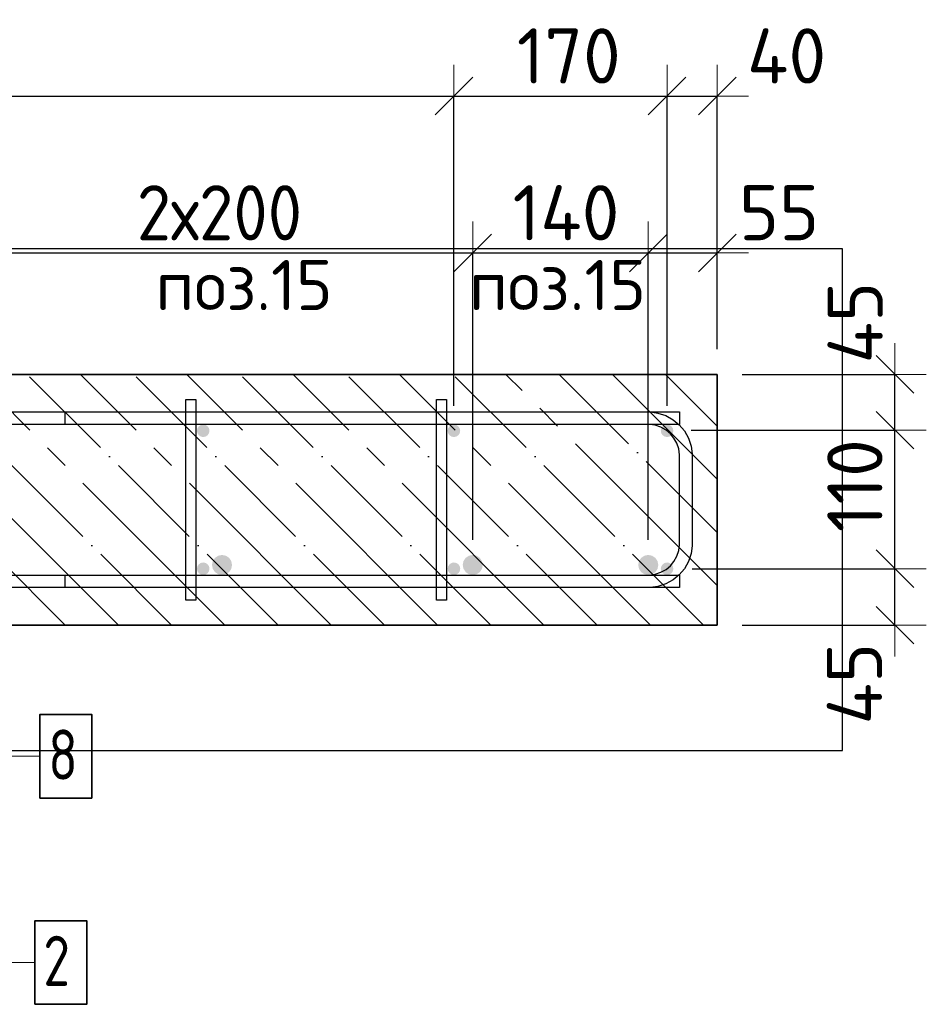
# Model space of a CAD drawing. Header units: millimetres. Extents: x -2995 to 60896, y -2809 to 57831.
# Tile 95 of 169: x 43888 to 44611, y 20949 to 21735. Entities that reach past the tile are written whole.
import ezdxf

# ---------------------------------------------------------------- set-up
doc = ezdxf.new("R2010")
doc.units = ezdxf.units.MM
doc.header["$PDMODE"] = 65
doc.linetypes.add('______11', pattern=[100, 80, -10, 0, -10])
doc.linetypes.add('______5', pattern=[220, 160, -20, 20, -20])
for name, color, linetype, lineweight in [('Standard', 7, 'Continuous', 25), ('Арм.стержн. Арматура края', 96, 'Continuous', 35), ('Арм.стержн. вертикальными 1', 22, 'Continuous', 35), ('Арм.стержн.горизонт. 1', 180, 'Continuous', 35), ('Размерная линия_ общее', 7, 'Continuous', 13)]:
    doc.layers.add(name, color=color, linetype=linetype, lineweight=lineweight)
doc.layers.add('Арм.стержн. вертикальными 2', color=7, linetype='Continuous', lineweight=35, true_color=0x006e00)
doc.layers.add('Арм.стержн.Стяжки', color=7, linetype='Continuous', lineweight=35, true_color=0x501e0f)
doc.styles.add('ISOCPEUR', font='ISOCPEUR')
doc.dimstyles.new('DIMSTYLE_3', dxfattribs={"dimtxt": 44, "dimasz": 50, "dimexe": 0, "dimexo": 0, "dimgap": 22, "dimtad": 2, "dimdec": 0, "dimrnd": 5, "dimzin": 12, "dimdsep": 46, "dimtxsty": 'ISOCPEUR', "dimblk1": 'ALL_ML_STRICH', "dimblk2": 'ALL_ML_STRICH', "dimsah": 1, "dimcen": 0, "dimclrd": 7, "dimclre": 256, "dimclrt": 7, "dimadec": 0, "dimazin": 0, "dimtfac": 1, "dimtdec": 0, "dimtix": 1, "dimtmove": 2, "dimatfit": 3, "dimfxl": 0, "dimtvp": 1.2, "dimtzin": 0, "dimlwd": 0, "dimlwe": -3, "dimarcsym": 0})
doc.dimstyles.new('DIMSTYLE_5', dxfattribs={"dimtxt": 44, "dimasz": 50, "dimexe": 0, "dimexo": 0, "dimgap": 22, "dimtad": 2, "dimdec": 0, "dimrnd": 5, "dimzin": 12, "dimdsep": 46, "dimtxsty": 'ISOCPEUR', "dimblk1": 'ALL_ML_STRICH', "dimblk2": 'ALL_ML_STRICH', "dimsah": 1, "dimcen": 0, "dimclrd": 7, "dimclre": 256, "dimclrt": 7, "dimadec": 0, "dimazin": 0, "dimtfac": 1, "dimtdec": 0, "dimtix": 1, "dimtmove": 2, "dimatfit": 3, "dimfxl": 0, "dimtzin": 0, "dimlwd": 0, "dimlwe": -3, "dimarcsym": 0})

# ---------------------------------------------------------------- blocks, each defined once
blk = doc.blocks.new('ALL_ML_STRICH')
at = {"color": 0, "linetype": 'ByBlock', "lineweight": -2}
for p, q in [((0, -0.5), (0, 0.5)), ((-0.3, -0.3), (0.3, 0.3)), ((-1, 0), (0.5, 0))]:
    blk.add_line(p, q, dxfattribs=at)
blk = doc.blocks.new('*D184')
at = {"layer": 'DEFPOINTS', "color": 7, "linetype": 'Continuous', "lineweight": 13, "transparency": 33554687}
for p in [(44404.04, 21296.79), (44444.04, 21251.79), (44585.83, 21251.79)]:
    blk.add_point(p, dxfattribs=at)
at = {"layer": 'Размерная линия_ общее', "color": 253, "linetype": 'Continuous', "lineweight": -2, "true_color": 0xa0a0a0, "transparency": 33554687}
for p, q in [((44424.04, 21296.79), (44585.83, 21296.79)), ((44464.04, 21251.79), (44585.83, 21251.79))]:
    blk.add_line(p, q, dxfattribs=at)
at = {"layer": 'Размерная линия_ общее', "color": 7, "linetype": 'Continuous', "lineweight": -2, "transparency": 33554687}
blk.add_line((44585.83, 21251.79), (44585.83, 21296.79), dxfattribs=at)
at = {"layer": 'Размерная линия_ общее', "color": 7, "linetype": 'Continuous', "lineweight": 13, "transparency": 33554687, "xscale": 50, "yscale": 50, "zscale": 50}
for p, rotation in [((44585.83, 21296.79), 90), ((44585.83, 21251.79), 270)]:
    blk.add_blockref('ALL_ML_STRICH', p, dxfattribs=dict(at, rotation=rotation))
at = {"layer": 'Размерная линия_ общее', "color": 7, "linetype": 'Continuous', "lineweight": 13, "transparency": 33554687, "insert": (44553.52, 21205.11), "char_height": 44, "width": 88, "attachment_point": 5, "rotation": 90, "style": 'ISOCPEUR'}
blk.add_mtext('\\A1;{45}', dxfattribs=at)
blk = doc.blocks.new('*D185')
at = {"layer": 'DEFPOINTS', "color": 7, "linetype": 'Continuous', "lineweight": 13, "transparency": 33554687}
for p in [(44403.3, 21407.3), (44404.04, 21296.79), (44585.83, 21296.79)]:
    blk.add_point(p, dxfattribs=at)
at = {"layer": 'Размерная линия_ общее', "color": 253, "linetype": 'Continuous', "lineweight": -2, "true_color": 0xa0a0a0, "transparency": 33554687}
for p, q in [((44423.3, 21407.3), (44585.83, 21407.3)), ((44424.04, 21296.79), (44585.83, 21296.79))]:
    blk.add_line(p, q, dxfattribs=at)
at = {"layer": 'Размерная линия_ общее', "color": 7, "linetype": 'Continuous', "lineweight": -2, "transparency": 33554687}
blk.add_line((44585.83, 21296.79), (44585.83, 21407.3), dxfattribs=at)
at = {"layer": 'Размерная линия_ общее', "color": 7, "linetype": 'Continuous', "lineweight": 13, "transparency": 33554687, "xscale": 50, "yscale": 50, "zscale": 50}
for p, rotation in [((44585.83, 21407.3), 90), ((44585.83, 21296.79), 270)]:
    blk.add_blockref('ALL_ML_STRICH', p, dxfattribs=dict(at, rotation=rotation))
at = {"layer": 'Размерная линия_ общее', "color": 7, "linetype": 'Continuous', "lineweight": 13, "transparency": 33554687, "insert": (44553.83, 21363.04), "char_height": 44, "width": 132, "attachment_point": 5, "rotation": 90, "style": 'ISOCPEUR'}
blk.add_mtext('\\A1;{110}', dxfattribs=at)
blk = doc.blocks.new('*D186')
at = {"layer": 'DEFPOINTS', "color": 7, "linetype": 'Continuous', "lineweight": 13, "transparency": 33554687}
for p in [(44444.04, 21451.79), (44403.3, 21407.3), (44585.83, 21407.3)]:
    blk.add_point(p, dxfattribs=at)
at = {"layer": 'Размерная линия_ общее', "color": 253, "linetype": 'Continuous', "lineweight": -2, "true_color": 0xa0a0a0, "transparency": 33554687}
for p, q in [((44464.04, 21451.79), (44585.83, 21451.79)), ((44423.3, 21407.3), (44585.83, 21407.3))]:
    blk.add_line(p, q, dxfattribs=at)
at = {"layer": 'Размерная линия_ общее', "color": 7, "linetype": 'Continuous', "lineweight": -2, "transparency": 33554687}
blk.add_line((44585.83, 21407.3), (44585.83, 21451.79), dxfattribs=at)
at = {"layer": 'Размерная линия_ общее', "color": 7, "linetype": 'Continuous', "lineweight": 13, "transparency": 33554687, "xscale": 50, "yscale": 50, "zscale": 50}
for p, rotation in [((44585.83, 21451.79), 90), ((44585.83, 21407.3), 270)]:
    blk.add_blockref('ALL_ML_STRICH', p, dxfattribs=dict(at, rotation=rotation))
at = {"layer": 'Размерная линия_ общее', "color": 7, "linetype": 'Continuous', "lineweight": 13, "transparency": 33554687, "insert": (44554.07, 21493.01), "char_height": 44, "width": 88, "attachment_point": 5, "rotation": 90, "style": 'ISOCPEUR'}
blk.add_mtext('\\A1;{45}', dxfattribs=at)
blk = doc.blocks.new('*D192')
at = {"layer": 'DEFPOINTS', "color": 7, "linetype": 'Continuous', "lineweight": 13, "transparency": 33554687}
for p in [(43849.04, 21548.64), (43849.04, 21299.79), (44249.04, 21299.79)]:
    blk.add_point(p, dxfattribs=at)
at = {"layer": 'Размерная линия_ общее', "color": 253, "linetype": 'Continuous', "lineweight": -2, "true_color": 0xa0a0a0, "transparency": 33554687}
for p, q in [((43849.04, 21319.79), (43849.04, 21548.64)), ((44249.04, 21319.79), (44249.04, 21548.64))]:
    blk.add_line(p, q, dxfattribs=at)
at = {"layer": 'Размерная линия_ общее', "color": 7, "linetype": 'Continuous', "lineweight": -2, "transparency": 33554687}
blk.add_line((43849.04, 21548.64), (44249.04, 21548.64), dxfattribs=at)
at = {"layer": 'Размерная линия_ общее', "color": 7, "linetype": 'Continuous', "lineweight": 13, "transparency": 33554687, "xscale": 50, "yscale": 50, "zscale": 50, "rotation": 180}
blk.add_blockref('ALL_ML_STRICH', (43849.04, 21548.64), dxfattribs=at)
at = {"layer": 'Размерная линия_ общее', "color": 7, "linetype": 'Continuous', "lineweight": 13, "transparency": 33554687, "xscale": 50, "yscale": 50, "zscale": 50}
blk.add_blockref('ALL_ML_STRICH', (44249.04, 21548.64), dxfattribs=at)
at = {"layer": 'Размерная линия_ общее', "color": 7, "linetype": 'Continuous', "lineweight": 13, "transparency": 33554687, "insert": (43981.04, 21602.64), "char_height": 44, "width": 2.2, "attachment_point": 1, "line_spacing_factor": 0.60241, "style": 'ISOCPEUR'}
blk.add_mtext('\\W0.91;2х200', dxfattribs=at)
blk = doc.blocks.new('*D193')
at = {"layer": 'DEFPOINTS', "color": 7, "linetype": 'Continuous', "lineweight": 13, "transparency": 33554687}
for p in [(44249.04, 21548.64), (44249.04, 21299.79), (44389.04, 21299.79)]:
    blk.add_point(p, dxfattribs=at)
at = {"layer": 'Размерная линия_ общее', "color": 253, "linetype": 'Continuous', "lineweight": -2, "true_color": 0xa0a0a0, "transparency": 33554687}
for p, q in [((44249.04, 21319.79), (44249.04, 21548.64)), ((44389.04, 21319.79), (44389.04, 21548.64))]:
    blk.add_line(p, q, dxfattribs=at)
at = {"layer": 'Размерная линия_ общее', "color": 7, "linetype": 'Continuous', "lineweight": -2, "transparency": 33554687}
blk.add_line((44249.04, 21548.64), (44389.04, 21548.64), dxfattribs=at)
at = {"layer": 'Размерная линия_ общее', "color": 7, "linetype": 'Continuous', "lineweight": 13, "transparency": 33554687, "xscale": 50, "yscale": 50, "zscale": 50, "rotation": 180}
blk.add_blockref('ALL_ML_STRICH', (44249.04, 21548.64), dxfattribs=at)
at = {"layer": 'Размерная линия_ общее', "color": 7, "linetype": 'Continuous', "lineweight": 13, "transparency": 33554687, "xscale": 50, "yscale": 50, "zscale": 50}
blk.add_blockref('ALL_ML_STRICH', (44389.04, 21548.64), dxfattribs=at)
at = {"layer": 'Размерная линия_ общее', "color": 7, "linetype": 'Continuous', "lineweight": 13, "transparency": 33554687, "insert": (44323.44, 21580.64), "char_height": 44, "width": 132, "attachment_point": 5, "style": 'ISOCPEUR'}
blk.add_mtext('\\A1;{140}', dxfattribs=at)
blk = doc.blocks.new('*D194')
at = {"layer": 'DEFPOINTS', "color": 7, "linetype": 'Continuous', "lineweight": 13, "transparency": 33554687}
for p in [(44389.04, 21548.64), (44444.04, 21451.79), (44389.04, 21299.79)]:
    blk.add_point(p, dxfattribs=at)
at = {"layer": 'Размерная линия_ общее', "color": 253, "linetype": 'Continuous', "lineweight": -2, "true_color": 0xa0a0a0, "transparency": 33554687}
for p, q in [((44389.04, 21319.79), (44389.04, 21548.64)), ((44444.04, 21471.79), (44444.04, 21548.64))]:
    blk.add_line(p, q, dxfattribs=at)
at = {"layer": 'Размерная линия_ общее', "color": 7, "linetype": 'Continuous', "lineweight": -2, "transparency": 33554687}
blk.add_line((44389.04, 21548.64), (44444.04, 21548.64), dxfattribs=at)
at = {"layer": 'Размерная линия_ общее', "color": 7, "linetype": 'Continuous', "lineweight": 13, "transparency": 33554687, "xscale": 50, "yscale": 50, "zscale": 50, "rotation": 180}
blk.add_blockref('ALL_ML_STRICH', (44389.04, 21548.64), dxfattribs=at)
at = {"layer": 'Размерная линия_ общее', "color": 7, "linetype": 'Continuous', "lineweight": 13, "transparency": 33554687, "xscale": 50, "yscale": 50, "zscale": 50}
blk.add_blockref('ALL_ML_STRICH', (44444.04, 21548.64), dxfattribs=at)
at = {"layer": 'Размерная линия_ общее', "color": 7, "linetype": 'Continuous', "lineweight": 13, "transparency": 33554687, "insert": (44493.43, 21580.71), "char_height": 44, "width": 88, "attachment_point": 5, "style": 'ISOCPEUR'}
blk.add_mtext('\\A1;{55}', dxfattribs=at)
blk = doc.blocks.new('*D379')
at = {"layer": 'DEFPOINTS', "color": 7, "linetype": 'Continuous', "lineweight": 13, "transparency": 33554687}
for p in [(43034.04, 21673.73), (43034.04, 21406.79), (44234.04, 21406.79)]:
    blk.add_point(p, dxfattribs=at)
at = {"layer": 'Размерная линия_ общее', "color": 253, "linetype": 'Continuous', "lineweight": -2, "true_color": 0xa0a0a0, "transparency": 33554687}
for p, q in [((43034.04, 21426.79), (43034.04, 21673.73)), ((44234.04, 21426.79), (44234.04, 21673.73))]:
    blk.add_line(p, q, dxfattribs=at)
at = {"layer": 'Размерная линия_ общее', "color": 7, "linetype": 'Continuous', "lineweight": -2, "transparency": 33554687}
blk.add_line((43034.04, 21673.73), (44234.04, 21673.73), dxfattribs=at)
at = {"layer": 'Размерная линия_ общее', "color": 7, "linetype": 'Continuous', "lineweight": 13, "transparency": 33554687, "xscale": 50, "yscale": 50, "zscale": 50, "rotation": 180}
blk.add_blockref('ALL_ML_STRICH', (43034.04, 21673.73), dxfattribs=at)
at = {"layer": 'Размерная линия_ общее', "color": 7, "linetype": 'Continuous', "lineweight": 13, "transparency": 33554687, "xscale": 50, "yscale": 50, "zscale": 50}
blk.add_blockref('ALL_ML_STRICH', (44234.04, 21673.73), dxfattribs=at)
at = {"layer": 'Размерная линия_ общее', "color": 7, "linetype": 'Continuous', "lineweight": 13, "transparency": 33554687, "insert": (43500.04, 21727.73), "char_height": 44, "width": 2.2, "attachment_point": 1, "line_spacing_factor": 0.60241, "style": 'ISOCPEUR'}
blk.add_mtext('\\W0.91;6х200=1200', dxfattribs=at)
blk = doc.blocks.new('*D380')
at = {"layer": 'DEFPOINTS', "color": 7, "linetype": 'Continuous', "lineweight": 13, "transparency": 33554687}
for p in [(44234.04, 21673.73), (44234.04, 21406.79), (44404.04, 21406.79)]:
    blk.add_point(p, dxfattribs=at)
at = {"layer": 'Размерная линия_ общее', "color": 253, "linetype": 'Continuous', "lineweight": -2, "true_color": 0xa0a0a0, "transparency": 33554687}
for p, q in [((44234.04, 21426.79), (44234.04, 21673.73)), ((44404.04, 21426.79), (44404.04, 21673.73))]:
    blk.add_line(p, q, dxfattribs=at)
at = {"layer": 'Размерная линия_ общее', "color": 7, "linetype": 'Continuous', "lineweight": -2, "transparency": 33554687}
blk.add_line((44234.04, 21673.73), (44404.04, 21673.73), dxfattribs=at)
at = {"layer": 'Размерная линия_ общее', "color": 7, "linetype": 'Continuous', "lineweight": 13, "transparency": 33554687, "xscale": 50, "yscale": 50, "zscale": 50, "rotation": 180}
blk.add_blockref('ALL_ML_STRICH', (44234.04, 21673.73), dxfattribs=at)
at = {"layer": 'Размерная линия_ общее', "color": 7, "linetype": 'Continuous', "lineweight": 13, "transparency": 33554687, "xscale": 50, "yscale": 50, "zscale": 50}
blk.add_blockref('ALL_ML_STRICH', (44404.04, 21673.73), dxfattribs=at)
at = {"layer": 'Размерная линия_ общее', "color": 7, "linetype": 'Continuous', "lineweight": 13, "transparency": 33554687, "insert": (44325.64, 21705.73), "char_height": 44, "width": 132, "attachment_point": 5, "style": 'ISOCPEUR'}
blk.add_mtext('\\A1;{170}', dxfattribs=at)
blk = doc.blocks.new('*D381')
at = {"layer": 'DEFPOINTS', "color": 7, "linetype": 'Continuous', "lineweight": 13, "transparency": 33554687}
for p in [(44404.04, 21673.73), (44444.04, 21451.79), (44404.04, 21406.79)]:
    blk.add_point(p, dxfattribs=at)
at = {"layer": 'Размерная линия_ общее', "color": 253, "linetype": 'Continuous', "lineweight": -2, "true_color": 0xa0a0a0, "transparency": 33554687}
for p, q in [((44404.04, 21426.79), (44404.04, 21673.73)), ((44444.04, 21471.79), (44444.04, 21673.73))]:
    blk.add_line(p, q, dxfattribs=at)
at = {"layer": 'Размерная линия_ общее', "color": 7, "linetype": 'Continuous', "lineweight": -2, "transparency": 33554687}
blk.add_line((44404.04, 21673.73), (44444.04, 21673.73), dxfattribs=at)
at = {"layer": 'Размерная линия_ общее', "color": 7, "linetype": 'Continuous', "lineweight": 13, "transparency": 33554687, "xscale": 50, "yscale": 50, "zscale": 50, "rotation": 180}
blk.add_blockref('ALL_ML_STRICH', (44404.04, 21673.73), dxfattribs=at)
at = {"layer": 'Размерная линия_ общее', "color": 7, "linetype": 'Continuous', "lineweight": 13, "transparency": 33554687, "xscale": 50, "yscale": 50, "zscale": 50}
blk.add_blockref('ALL_ML_STRICH', (44444.04, 21673.73), dxfattribs=at)
at = {"layer": 'Размерная линия_ общее', "color": 7, "linetype": 'Continuous', "lineweight": 13, "transparency": 33554687, "insert": (44499.39, 21705.72), "char_height": 44, "width": 88, "attachment_point": 5, "style": 'ISOCPEUR'}
blk.add_mtext('\\A1;{40}', dxfattribs=at)

msp = doc.modelspace()

# ---------------------------------------------------------------- hatches: boundary and pattern name
at = {"layer": 'Арм.стержн. вертикальными 1', "linetype": 'Continuous', "lineweight": 50, "transparency": 33554687}
for points in [[(44034.04, 21401.79), (44035.96, 21402.17), (44037.58, 21403.25), (44038.66, 21404.87), (44039.04, 21406.79), (44038.66, 21408.7), (44037.58, 21410.32), (44035.96, 21411.41), (44034.04, 21411.79), (44032.13, 21411.41), (44030.51, 21410.32), (44029.42, 21408.7), (44029.04, 21406.79), (44029.42, 21404.87), (44030.51, 21403.25), (44032.13, 21402.17)], [(44234.04, 21401.79), (44235.96, 21402.17), (44237.58, 21403.25), (44238.66, 21404.87), (44239.04, 21406.79), (44238.66, 21408.7), (44237.58, 21410.32), (44235.96, 21411.41), (44234.04, 21411.79), (44232.13, 21411.41), (44230.51, 21410.32), (44229.42, 21408.7), (44229.04, 21406.79), (44229.42, 21404.87), (44230.51, 21403.25), (44232.13, 21402.17)], [(44404.04, 21401.79), (44405.96, 21402.17), (44407.58, 21403.25), (44408.66, 21404.87), (44409.04, 21406.79), (44408.66, 21408.7), (44407.58, 21410.32), (44405.96, 21411.41), (44404.04, 21411.79), (44402.13, 21411.41), (44400.51, 21410.32), (44399.42, 21408.7), (44399.04, 21406.79), (44399.42, 21404.87), (44400.51, 21403.25), (44402.13, 21402.17)], [(44034.04, 21291.79), (44035.96, 21292.17), (44037.58, 21293.25), (44038.66, 21294.87), (44039.04, 21296.79), (44038.66, 21298.7), (44037.58, 21300.32), (44035.96, 21301.41), (44034.04, 21301.79), (44032.13, 21301.41), (44030.51, 21300.32), (44029.42, 21298.7), (44029.04, 21296.79), (44029.42, 21294.87), (44030.51, 21293.25), (44032.13, 21292.17)], [(44234.04, 21291.79), (44235.96, 21292.17), (44237.58, 21293.25), (44238.66, 21294.87), (44239.04, 21296.79), (44238.66, 21298.7), (44237.58, 21300.32), (44235.96, 21301.41), (44234.04, 21301.79), (44232.13, 21301.41), (44230.51, 21300.32), (44229.42, 21298.7), (44229.04, 21296.79), (44229.42, 21294.87), (44230.51, 21293.25), (44232.13, 21292.17)], [(44404.04, 21291.79), (44405.96, 21292.17), (44407.58, 21293.25), (44408.66, 21294.87), (44409.04, 21296.79), (44408.66, 21298.7), (44407.58, 21300.32), (44405.96, 21301.41), (44404.04, 21301.79), (44402.13, 21301.41), (44400.51, 21300.32), (44399.42, 21298.7), (44399.04, 21296.79), (44399.42, 21294.87), (44400.51, 21293.25), (44402.13, 21292.17)]]:
    msp.add_hatch(color=4, dxfattribs=at).paths.add_polyline_path(points)
at = {"layer": 'Арм.стержн. вертикальными 2', "linetype": 'Continuous', "lineweight": 50, "transparency": 33554687}
for points in [[(44049.04, 21291.79), (44052.1, 21292.4), (44054.7, 21294.13), (44056.43, 21296.73), (44057.04, 21299.79), (44056.43, 21302.85), (44054.7, 21305.44), (44052.1, 21307.18), (44049.04, 21307.79), (44045.98, 21307.18), (44043.39, 21305.44), (44041.65, 21302.85), (44041.04, 21299.79), (44041.65, 21296.73), (44043.39, 21294.13), (44045.98, 21292.4)], [(44249.04, 21291.79), (44252.1, 21292.4), (44254.7, 21294.13), (44256.43, 21296.73), (44257.04, 21299.79), (44256.43, 21302.85), (44254.7, 21305.44), (44252.1, 21307.18), (44249.04, 21307.79), (44245.98, 21307.18), (44243.39, 21305.44), (44241.65, 21302.85), (44241.04, 21299.79), (44241.65, 21296.73), (44243.39, 21294.13), (44245.98, 21292.4)], [(44389.04, 21291.79), (44392.1, 21292.4), (44394.7, 21294.13), (44396.43, 21296.73), (44397.04, 21299.79), (44396.43, 21302.85), (44394.7, 21305.44), (44392.1, 21307.18), (44389.04, 21307.79), (44385.98, 21307.18), (44383.39, 21305.44), (44381.65, 21302.85), (44381.04, 21299.79), (44381.65, 21296.73), (44383.39, 21294.13), (44385.98, 21292.4)]]:
    msp.add_hatch(color=7, dxfattribs=at).paths.add_polyline_path(points)

# ---------------------------------------------------------------- linework, layer by layer
at = {"layer": 'Standard', "color": 7, "linetype": 'Continuous', "lineweight": 25, "transparency": 33554687}
msp.add_lwpolyline([(42894.04, 21551.79), (42894.04, 21151.79), (44544.04, 21151.79), (44544.04, 21551.79), (42894.04, 21551.79)], dxfattribs=at)
at = {"layer": 'Арм.стержн. Арматура края', "color": 4, "linetype": 'Continuous', "lineweight": 25, "transparency": 33554687}
msp.add_lwpolyline([(43924.04, 21421.79), (44390.7, 21421.79), (44396.8, 21420.94), (44403.15, 21418.85), (44408.99, 21415.57), (44413.81, 21411.55), (44417.83, 21406.74), (44421.1, 21400.89), (44423.19, 21394.54), (44424.04, 21388.44), (44424.04, 21315.13), (44423.19, 21309.03), (44421.1, 21302.68), (44417.83, 21296.84), (44413.81, 21292.02), (44408.99, 21288), (44403.15, 21284.73), (44396.8, 21282.64), (44390.7, 21281.79), (43924.04, 21281.79), (43924.04, 21291.79), (44390, 21291.79), (44394.52, 21292.42), (44399.1, 21293.93), (44403.3, 21296.27), (44406.71, 21299.12), (44409.56, 21302.54), (44411.91, 21306.73), (44413.41, 21311.31), (44414.04, 21315.83), (44414.04, 21387.75), (44413.41, 21392.27), (44411.91, 21396.85), (44409.56, 21401.04), (44406.71, 21404.45), (44403.3, 21407.3), (44399.1, 21409.65), (44394.52, 21411.16), (44390, 21411.79), (43924.04, 21411.79), (43924.04, 21421.79)], dxfattribs=at)
msp.add_lwpolyline([(43924.04, 21421.79), (44390.7, 21421.79), (44396.8, 21420.94), (44403.15, 21418.85), (44408.99, 21415.57), (44413.81, 21411.55), (44417.83, 21406.74), (44421.1, 21400.89), (44423.19, 21394.54), (44424.04, 21388.44), (44424.04, 21315.13), (44423.19, 21309.03), (44421.1, 21302.68), (44417.83, 21296.84), (44413.81, 21292.02), (44408.99, 21288), (44403.15, 21284.73), (44396.8, 21282.64), (44390.7, 21281.79), (43924.04, 21281.79), (43924.04, 21291.79), (44390, 21291.79), (44394.52, 21292.42), (44399.1, 21293.93), (44403.3, 21296.27), (44406.71, 21299.12), (44409.56, 21302.54), (44411.91, 21306.73), (44413.41, 21311.31), (44414.04, 21315.83), (44414.04, 21387.75), (44413.41, 21392.27), (44411.91, 21396.85), (44409.56, 21401.04), (44406.71, 21404.45), (44403.3, 21407.3), (44399.1, 21409.65), (44394.52, 21411.16), (44390, 21411.79), (43924.04, 21411.79), (43924.04, 21421.79)], dxfattribs=at)
msp.add_lwpolyline([(43924.04, 21421.79), (44390.7, 21421.79), (44396.8, 21420.94), (44403.15, 21418.85), (44408.99, 21415.57), (44413.81, 21411.55), (44417.83, 21406.74), (44421.1, 21400.89), (44423.19, 21394.54), (44424.04, 21388.44), (44424.04, 21315.13), (44423.19, 21309.03), (44421.1, 21302.68), (44417.83, 21296.84), (44413.81, 21292.02), (44408.99, 21288), (44403.15, 21284.73), (44396.8, 21282.64), (44390.7, 21281.79), (43924.04, 21281.79), (43924.04, 21291.79), (44390, 21291.79), (44394.52, 21292.42), (44399.1, 21293.93), (44403.3, 21296.27), (44406.71, 21299.12), (44409.56, 21302.54), (44411.91, 21306.73), (44413.41, 21311.31), (44414.04, 21315.83), (44414.04, 21387.75), (44413.41, 21392.27), (44411.91, 21396.85), (44409.56, 21401.04), (44406.71, 21404.45), (44403.3, 21407.3), (44399.1, 21409.65), (44394.52, 21411.16), (44390, 21411.79), (43924.04, 21411.79), (43924.04, 21421.79)], dxfattribs=at)
msp.add_lwpolyline([(43924.04, 21421.79), (44390.7, 21421.79), (44396.8, 21420.94), (44403.15, 21418.85), (44408.99, 21415.57), (44413.81, 21411.55), (44417.83, 21406.74), (44421.1, 21400.89), (44423.19, 21394.54), (44424.04, 21388.44), (44424.04, 21315.13), (44423.19, 21309.03), (44421.1, 21302.68), (44417.83, 21296.84), (44413.81, 21292.02), (44408.99, 21288), (44403.15, 21284.73), (44396.8, 21282.64), (44390.7, 21281.79), (43924.04, 21281.79), (43924.04, 21291.79), (44390, 21291.79), (44394.52, 21292.42), (44399.1, 21293.93), (44403.3, 21296.27), (44406.71, 21299.12), (44409.56, 21302.54), (44411.91, 21306.73), (44413.41, 21311.31), (44414.04, 21315.83), (44414.04, 21387.75), (44413.41, 21392.27), (44411.91, 21396.85), (44409.56, 21401.04), (44406.71, 21404.45), (44403.3, 21407.3), (44399.1, 21409.65), (44394.52, 21411.16), (44390, 21411.79), (43924.04, 21411.79), (43924.04, 21421.79)], dxfattribs=at)
msp.add_lwpolyline([(43924.04, 21421.79), (44390.7, 21421.79), (44396.8, 21420.94), (44403.15, 21418.85), (44408.99, 21415.57), (44413.81, 21411.55), (44417.83, 21406.74), (44421.1, 21400.89), (44423.19, 21394.54), (44424.04, 21388.44), (44424.04, 21315.13), (44423.19, 21309.03), (44421.1, 21302.68), (44417.83, 21296.84), (44413.81, 21292.02), (44408.99, 21288), (44403.15, 21284.73), (44396.8, 21282.64), (44390.7, 21281.79), (43924.04, 21281.79), (43924.04, 21291.79), (44390, 21291.79), (44394.52, 21292.42), (44399.1, 21293.93), (44403.3, 21296.27), (44406.71, 21299.12), (44409.56, 21302.54), (44411.91, 21306.73), (44413.41, 21311.31), (44414.04, 21315.83), (44414.04, 21387.75), (44413.41, 21392.27), (44411.91, 21396.85), (44409.56, 21401.04), (44406.71, 21404.45), (44403.3, 21407.3), (44399.1, 21409.65), (44394.52, 21411.16), (44390, 21411.79), (43924.04, 21411.79), (43924.04, 21421.79)], dxfattribs=at)
msp.add_lwpolyline([(43924.04, 21421.79), (44390.7, 21421.79), (44396.8, 21420.94), (44403.15, 21418.85), (44408.99, 21415.57), (44413.81, 21411.55), (44417.83, 21406.74), (44421.1, 21400.89), (44423.19, 21394.54), (44424.04, 21388.44), (44424.04, 21315.13), (44423.19, 21309.03), (44421.1, 21302.68), (44417.83, 21296.84), (44413.81, 21292.02), (44408.99, 21288), (44403.15, 21284.73), (44396.8, 21282.64), (44390.7, 21281.79), (43924.04, 21281.79), (43924.04, 21291.79), (44390, 21291.79), (44394.52, 21292.42), (44399.1, 21293.93), (44403.3, 21296.27), (44406.71, 21299.12), (44409.56, 21302.54), (44411.91, 21306.73), (44413.41, 21311.31), (44414.04, 21315.83), (44414.04, 21387.75), (44413.41, 21392.27), (44411.91, 21396.85), (44409.56, 21401.04), (44406.71, 21404.45), (44403.3, 21407.3), (44399.1, 21409.65), (44394.52, 21411.16), (44390, 21411.79), (43924.04, 21411.79), (43924.04, 21421.79)], dxfattribs=at)
msp.add_lwpolyline([(43924.04, 21421.79), (44390.7, 21421.79), (44396.8, 21420.94), (44403.15, 21418.85), (44408.99, 21415.57), (44413.81, 21411.55), (44417.83, 21406.74), (44421.1, 21400.89), (44423.19, 21394.54), (44424.04, 21388.44), (44424.04, 21315.13), (44423.19, 21309.03), (44421.1, 21302.68), (44417.83, 21296.84), (44413.81, 21292.02), (44408.99, 21288), (44403.15, 21284.73), (44396.8, 21282.64), (44390.7, 21281.79), (43924.04, 21281.79), (43924.04, 21291.79), (44390, 21291.79), (44394.52, 21292.42), (44399.1, 21293.93), (44403.3, 21296.27), (44406.71, 21299.12), (44409.56, 21302.54), (44411.91, 21306.73), (44413.41, 21311.31), (44414.04, 21315.83), (44414.04, 21387.75), (44413.41, 21392.27), (44411.91, 21396.85), (44409.56, 21401.04), (44406.71, 21404.45), (44403.3, 21407.3), (44399.1, 21409.65), (44394.52, 21411.16), (44390, 21411.79), (43924.04, 21411.79), (43924.04, 21421.79)], dxfattribs=at)
msp.add_lwpolyline([(43924.04, 21421.79), (44390.7, 21421.79), (44396.8, 21420.94), (44403.15, 21418.85), (44408.99, 21415.57), (44413.81, 21411.55), (44417.83, 21406.74), (44421.1, 21400.89), (44423.19, 21394.54), (44424.04, 21388.44), (44424.04, 21315.13), (44423.19, 21309.03), (44421.1, 21302.68), (44417.83, 21296.84), (44413.81, 21292.02), (44408.99, 21288), (44403.15, 21284.73), (44396.8, 21282.64), (44390.7, 21281.79), (43924.04, 21281.79), (43924.04, 21291.79), (44390, 21291.79), (44394.52, 21292.42), (44399.1, 21293.93), (44403.3, 21296.27), (44406.71, 21299.12), (44409.56, 21302.54), (44411.91, 21306.73), (44413.41, 21311.31), (44414.04, 21315.83), (44414.04, 21387.75), (44413.41, 21392.27), (44411.91, 21396.85), (44409.56, 21401.04), (44406.71, 21404.45), (44403.3, 21407.3), (44399.1, 21409.65), (44394.52, 21411.16), (44390, 21411.79), (43924.04, 21411.79), (43924.04, 21421.79)], dxfattribs=at)
msp.add_lwpolyline([(43924.04, 21421.79), (44390.7, 21421.79), (44396.8, 21420.94), (44403.15, 21418.85), (44408.99, 21415.57), (44413.81, 21411.55), (44417.83, 21406.74), (44421.1, 21400.89), (44423.19, 21394.54), (44424.04, 21388.44), (44424.04, 21315.13), (44423.19, 21309.03), (44421.1, 21302.68), (44417.83, 21296.84), (44413.81, 21292.02), (44408.99, 21288), (44403.15, 21284.73), (44396.8, 21282.64), (44390.7, 21281.79), (43924.04, 21281.79), (43924.04, 21291.79), (44390, 21291.79), (44394.52, 21292.42), (44399.1, 21293.93), (44403.3, 21296.27), (44406.71, 21299.12), (44409.56, 21302.54), (44411.91, 21306.73), (44413.41, 21311.31), (44414.04, 21315.83), (44414.04, 21387.75), (44413.41, 21392.27), (44411.91, 21396.85), (44409.56, 21401.04), (44406.71, 21404.45), (44403.3, 21407.3), (44399.1, 21409.65), (44394.52, 21411.16), (44390, 21411.79), (43924.04, 21411.79), (43924.04, 21421.79)], dxfattribs=at)
msp.add_lwpolyline([(43924.04, 21421.79), (44390.7, 21421.79), (44396.8, 21420.94), (44403.15, 21418.85), (44408.99, 21415.57), (44413.81, 21411.55), (44417.83, 21406.74), (44421.1, 21400.89), (44423.19, 21394.54), (44424.04, 21388.44), (44424.04, 21315.13), (44423.19, 21309.03), (44421.1, 21302.68), (44417.83, 21296.84), (44413.81, 21292.02), (44408.99, 21288), (44403.15, 21284.73), (44396.8, 21282.64), (44390.7, 21281.79), (43924.04, 21281.79), (43924.04, 21291.79), (44390, 21291.79), (44394.52, 21292.42), (44399.1, 21293.93), (44403.3, 21296.27), (44406.71, 21299.12), (44409.56, 21302.54), (44411.91, 21306.73), (44413.41, 21311.31), (44414.04, 21315.83), (44414.04, 21387.75), (44413.41, 21392.27), (44411.91, 21396.85), (44409.56, 21401.04), (44406.71, 21404.45), (44403.3, 21407.3), (44399.1, 21409.65), (44394.52, 21411.16), (44390, 21411.79), (43924.04, 21411.79), (43924.04, 21421.79)], dxfattribs=at)
msp.add_lwpolyline([(43924.04, 21421.79), (44390.7, 21421.79), (44396.8, 21420.94), (44403.15, 21418.85), (44408.99, 21415.57), (44413.81, 21411.55), (44417.83, 21406.74), (44421.1, 21400.89), (44423.19, 21394.54), (44424.04, 21388.44), (44424.04, 21315.13), (44423.19, 21309.03), (44421.1, 21302.68), (44417.83, 21296.84), (44413.81, 21292.02), (44408.99, 21288), (44403.15, 21284.73), (44396.8, 21282.64), (44390.7, 21281.79), (43924.04, 21281.79), (43924.04, 21291.79), (44390, 21291.79), (44394.52, 21292.42), (44399.1, 21293.93), (44403.3, 21296.27), (44406.71, 21299.12), (44409.56, 21302.54), (44411.91, 21306.73), (44413.41, 21311.31), (44414.04, 21315.83), (44414.04, 21387.75), (44413.41, 21392.27), (44411.91, 21396.85), (44409.56, 21401.04), (44406.71, 21404.45), (44403.3, 21407.3), (44399.1, 21409.65), (44394.52, 21411.16), (44390, 21411.79), (43924.04, 21411.79), (43924.04, 21421.79)], dxfattribs=at)
at = {"layer": 'Арм.стержн. вертикальными 1', "color": 7, "linetype": 'Continuous', "lineweight": 13, "transparency": 33554687}
for p, q in [((43487.77, 21147.22), (43903.77, 21147.22)), ((43483.8, 20982.79), (43899.8, 20982.79))]:
    msp.add_line(p, q, dxfattribs=at)
at = {"layer": 'Арм.стержн. вертикальными 1', "color": 7, "linetype": 'Continuous', "lineweight": 35, "transparency": 33554687}
for points in [[(43903.77, 21113.89), (43945.1, 21113.89), (43945.1, 21180.56), (43903.77, 21180.56), (43903.77, 21113.89)], [(43899.8, 20949.46), (43941.14, 20949.46), (43941.14, 21016.13), (43899.8, 21016.13), (43899.8, 20949.46)]]:
    msp.add_lwpolyline(points, dxfattribs=at)
at = {"layer": 'Арм.стержн.горизонт. 1', "color": 52, "linetype": 'Continuous', "lineweight": 25, "transparency": 33554687}
for p, q in [((44444.04, 21451.79), (42994.04, 21451.79)), ((44444.04, 21251.79), (42994.04, 21251.79))]:
    msp.add_line(p, q, dxfattribs=at)
at = {"layer": 'Арм.стержн.горизонт. 1', "color": 4, "linetype": 'Continuous', "lineweight": 25, "transparency": 33554687}
for points in [[(43024.04, 21421.79), (44414.04, 21421.79), (44414.04, 21411.79), (43024.04, 21411.79), (43024.04, 21421.79)], [(43024.04, 21421.79), (44414.04, 21421.79), (44414.04, 21411.79), (43024.04, 21411.79), (43024.04, 21421.79)], [(43024.04, 21421.79), (44414.04, 21421.79), (44414.04, 21411.79), (43024.04, 21411.79), (43024.04, 21421.79)], [(43024.04, 21421.79), (44414.04, 21421.79), (44414.04, 21411.79), (43024.04, 21411.79), (43024.04, 21421.79)], [(43024.04, 21421.79), (44414.04, 21421.79), (44414.04, 21411.79), (43024.04, 21411.79), (43024.04, 21421.79)], [(43024.04, 21421.79), (44414.04, 21421.79), (44414.04, 21411.79), (43024.04, 21411.79), (43024.04, 21421.79)], [(43024.04, 21421.79), (44414.04, 21421.79), (44414.04, 21411.79), (43024.04, 21411.79), (43024.04, 21421.79)], [(43024.04, 21421.79), (44414.04, 21421.79), (44414.04, 21411.79), (43024.04, 21411.79), (43024.04, 21421.79)], [(43024.04, 21421.79), (44414.04, 21421.79), (44414.04, 21411.79), (43024.04, 21411.79), (43024.04, 21421.79)], [(43024.04, 21421.79), (44414.04, 21421.79), (44414.04, 21411.79), (43024.04, 21411.79), (43024.04, 21421.79)], [(43024.04, 21421.79), (44414.04, 21421.79), (44414.04, 21411.79), (43024.04, 21411.79), (43024.04, 21421.79)], [(43024.04, 21291.79), (44414.04, 21291.79), (44414.04, 21281.79), (43024.04, 21281.79), (43024.04, 21291.79)], [(43024.04, 21291.79), (44414.04, 21291.79), (44414.04, 21281.79), (43024.04, 21281.79), (43024.04, 21291.79)], [(43024.04, 21291.79), (44414.04, 21291.79), (44414.04, 21281.79), (43024.04, 21281.79), (43024.04, 21291.79)], [(43024.04, 21291.79), (44414.04, 21291.79), (44414.04, 21281.79), (43024.04, 21281.79), (43024.04, 21291.79)], [(43024.04, 21291.79), (44414.04, 21291.79), (44414.04, 21281.79), (43024.04, 21281.79), (43024.04, 21291.79)], [(43024.04, 21291.79), (44414.04, 21291.79), (44414.04, 21281.79), (43024.04, 21281.79), (43024.04, 21291.79)], [(43024.04, 21291.79), (44414.04, 21291.79), (44414.04, 21281.79), (43024.04, 21281.79), (43024.04, 21291.79)], [(43024.04, 21291.79), (44414.04, 21291.79), (44414.04, 21281.79), (43024.04, 21281.79), (43024.04, 21291.79)], [(43024.04, 21291.79), (44414.04, 21291.79), (44414.04, 21281.79), (43024.04, 21281.79), (43024.04, 21291.79)], [(43024.04, 21291.79), (44414.04, 21291.79), (44414.04, 21281.79), (43024.04, 21281.79), (43024.04, 21291.79)], [(43024.04, 21291.79), (44414.04, 21291.79), (44414.04, 21281.79), (43024.04, 21281.79), (43024.04, 21291.79)]]:
    msp.add_lwpolyline(points, dxfattribs=at)
at = {"layer": 'Арм.стержн.Стяжки', "color": 40, "linetype": 'Continuous', "lineweight": 25, "transparency": 33554687}
for points in [[(44028.04, 21431.79), (44028.04, 21271.79), (44020.04, 21271.79), (44020.04, 21431.79), (44028.04, 21431.79)], [(44028.04, 21431.79), (44028.04, 21271.79), (44020.04, 21271.79), (44020.04, 21431.79), (44028.04, 21431.79)], [(44028.04, 21431.79), (44028.04, 21271.79), (44020.04, 21271.79), (44020.04, 21431.79), (44028.04, 21431.79)], [(44028.04, 21431.79), (44028.04, 21271.79), (44020.04, 21271.79), (44020.04, 21431.79), (44028.04, 21431.79)], [(44228.04, 21431.79), (44228.04, 21271.79), (44220.04, 21271.79), (44220.04, 21431.79), (44228.04, 21431.79)], [(44228.04, 21431.79), (44228.04, 21271.79), (44220.04, 21271.79), (44220.04, 21431.79), (44228.04, 21431.79)], [(44228.04, 21431.79), (44228.04, 21271.79), (44220.04, 21271.79), (44220.04, 21431.79), (44228.04, 21431.79)]]:
    msp.add_lwpolyline(points, dxfattribs=at)
at = {"layer": 'Размерная линия_ общее', "color": 7, "linetype": 'Continuous', "lineweight": 35, "transparency": 33554687}
for p, q in [((44444.04, 21451.79), (42994.04, 21451.79)), ((44444.04, 21251.79), (44444.04, 21451.79)), ((42994.04, 21251.79), (44444.04, 21251.79))]:
    msp.add_line(p, q, dxfattribs=at)
at = {"layer": 'Размерная линия_ общее', "color": 253, "linetype": '______11', "lineweight": -3, "true_color": 0xababab, "transparency": 33554687}
for p, q in [((43924, 21251.79), (43724, 21451.79)), ((44008.85, 21251.79), (43808.85, 21451.79)), ((44093.71, 21251.79), (43893.71, 21451.79)), ((44178.56, 21251.79), (43978.56, 21451.79)), ((44263.41, 21251.79), (44063.41, 21451.79)), ((44348.26, 21251.79), (44148.26, 21451.79)), ((44433.12, 21251.79), (44233.12, 21451.79)), ((44444.04, 21325.71), (44317.97, 21451.79)), ((44444.04, 21410.57), (44402.82, 21451.79))]:
    msp.add_line(p, q, dxfattribs=at)
at = {"layer": 'Размерная линия_ общее', "color": 253, "linetype": '______5', "lineweight": -3, "true_color": 0xababab, "transparency": 33554687}
for p, q in [((43966.43, 21251.79), (43766.43, 21451.79)), ((44051.28, 21251.79), (43851.28, 21451.79)), ((44136.13, 21251.79), (43936.13, 21451.79)), ((44220.98, 21251.79), (44020.98, 21451.79)), ((44305.84, 21251.79), (44105.84, 21451.79)), ((44390.69, 21251.79), (44190.69, 21451.79)), ((44444.04, 21283.29), (44275.54, 21451.79)), ((44444.04, 21368.14), (44360.4, 21451.79))]:
    msp.add_line(p, q, dxfattribs=at)

# ---------------------------------------------------------------- texts
at = {"layer": 'Standard', "color": 7, "linetype": 'Continuous', "lineweight": 13, "transparency": 33554687, "char_height": 40, "width": 159.9747, "attachment_point": 7, "style": 'ISOCPEUR'}
for insert in [(43995.99, 21503), (44245.99, 21503)]:
    msp.add_mtext('\\A1;{\\fISOCPEUR|i0|b0;\\H40.000000;\\W1.000000;\\C7;поз.15}\\P', dxfattribs=dict(at, insert=insert))
at = {"layer": 'Арм.стержн. вертикальными 1', "color": 7, "linetype": 'Continuous', "lineweight": 25, "transparency": 33554687, "char_height": 40, "attachment_point": 7, "style": 'ISOCPEUR'}
for s, insert, width in [('\\W0.78;8', (43910.44, 21128.56), 43.5209), ('\\W0.78;2', (43906.47, 20964.13), 43.5208)]:
    msp.add_mtext(s, dxfattribs=dict(at, insert=insert, width=width))

# ---------------------------------------------------------------- dimensions: what is measured, and where the dimension line sits
at = {"layer": 'Размерная линия_ общее', "color": 7, "linetype": 'Continuous', "lineweight": 13, "transparency": 33554687}
for base, p1, p2, dimstyle, picture, middle in [((44404.04, 21673.73), (44234.04, 21426.79), (44404.04, 21426.79), 'DIMSTYLE_5', '*D380', (44325.64, 21705.73)), ((44444.04, 21673.73), (44404.04, 21426.79), (44444.04, 21471.79), 'DIMSTYLE_3', '*D381', (44499.39, 21705.72)), ((44389.04, 21548.64), (44249.04, 21319.79), (44389.04, 21319.79), 'DIMSTYLE_5', '*D193', (44323.44, 21580.64)), ((44444.04, 21548.64), (44389.04, 21319.79), (44444.04, 21471.79), 'DIMSTYLE_3', '*D194', (44493.43, 21580.71))]:
    dim = msp.add_linear_dim(base=base, p1=p1, p2=p2, dimstyle=dimstyle, override={"dimpost": '<>', "dimclrd": 7, "dimclre": 253, "dimclrt": 7, "dimlwd": 0, "dimlwe": 65533}, dxfattribs=at)
    dim.commit()
    dim.dimension.update_dxf_attribs({"geometry": picture, "text_midpoint": middle, "dimtype": 160})
for base, p1, p2, text, picture, middle in [((44234.04, 21673.73), (43034.04, 21426.79), (44234.04, 21426.79), '\\W0.91;6х200=1200', '*D379', (43634.04, 21695.73)), ((44249.04, 21548.64), (43849.04, 21319.79), (44249.04, 21319.79), '\\W0.91;2х200', '*D192', (44049.04, 21570.64))]:
    dim = msp.add_linear_dim(base=base, p1=p1, p2=p2, text=text, dimstyle='DIMSTYLE_5', override={"dimpost": '<>', "dimclrd": 7, "dimclre": 253, "dimclrt": 7, "dimlwd": 0, "dimlwe": 65533}, dxfattribs=at)
    dim.commit()
    dim.dimension.update_dxf_attribs({"geometry": picture, "text_midpoint": middle, "dimtype": 160})
for base, p1, p2, picture, middle in [((44585.83, 21451.79), (44423.3, 21407.3), (44464.04, 21451.79), '*D186', (44554.07, 21493.01)), ((44585.83, 21407.3), (44424.04, 21296.79), (44423.3, 21407.3), '*D185', (44553.83, 21363.04)), ((44585.83, 21296.79), (44464.04, 21251.79), (44424.04, 21296.79), '*D184', (44553.52, 21205.11))]:
    dim = msp.add_linear_dim(base=base, p1=p1, p2=p2, angle=90, dimstyle='DIMSTYLE_3', override={"dimpost": '<>', "dimclrd": 7, "dimclre": 253, "dimclrt": 7, "dimlwd": 0, "dimlwe": 65533}, dxfattribs=at)
    dim.commit()
    dim.dimension.update_dxf_attribs({"geometry": picture, "text_midpoint": middle, "dimtype": 160})

doc.saveas('drawing.dxf')
